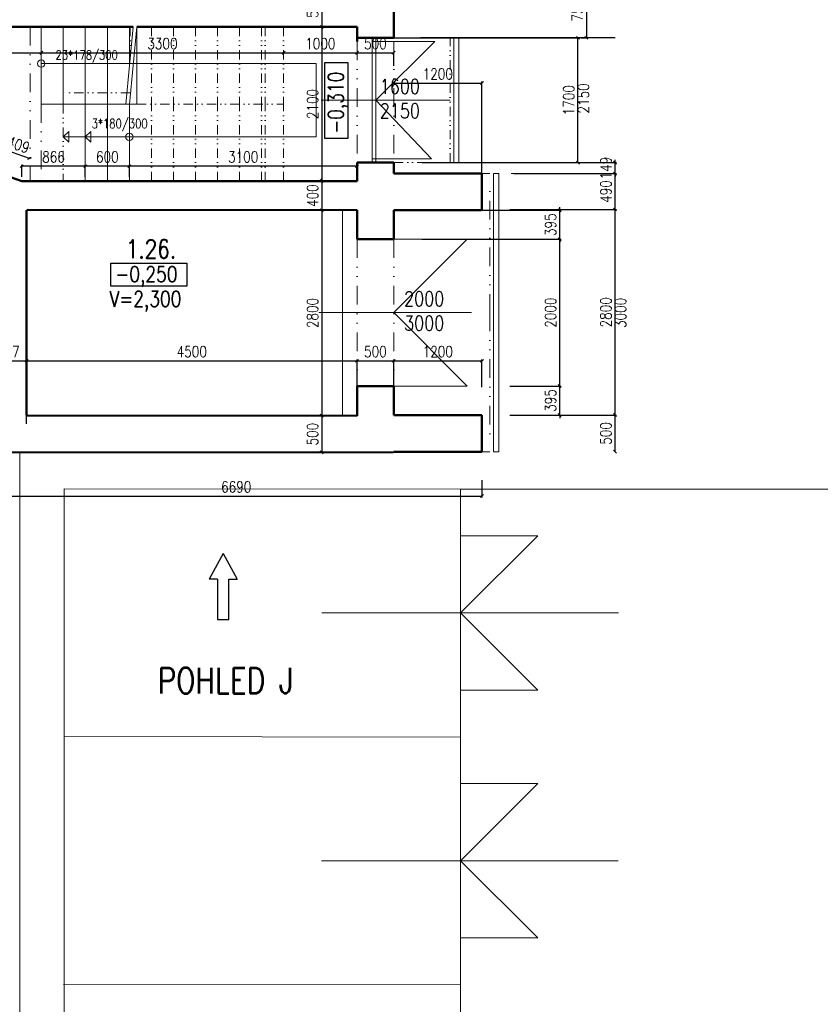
# Model space of a CAD drawing. Header units: millimetres. Extents: x -238874 to 551972, y -298952 to 658415.
# Tile 75 of 256: x 24375 to 35276, y 26393 to 39806. Entities that reach past the tile are written whole.
import ezdxf
from ezdxf.enums import TextEntityAlignment as Align

# ---------------------------------------------------------------- set-up
doc = ezdxf.new("R2010")
doc.units = ezdxf.units.MM
doc.header["$LTSCALE"] = 20
doc.linetypes.add('DIVIDE', pattern=[31.75, 12.7, -6.35, 0, -6.35, 0, -6.35])
doc.linetypes.add('DIVIDE2', pattern=[15.875, 6.35, -3.175, 0, -3.175, 0, -3.175])
for name, color, linetype, lineweight in [('_00_HEDVIKA_pohledy', 1, 'Continuous', 25), ('NOSNÉ', 8, 'Continuous', 50), ('PRUCHODY', 7, 'Continuous', 18)]:
    doc.layers.add(name, color=color, linetype=linetype, lineweight=lineweight)
doc.layers.add('CKNETISK', color=116, linetype='Continuous', lineweight=18, plot=False)
doc.layers.add('CZ', color=255, linetype='Continuous')
doc.layers.add('KOTY', color=8, linetype='Continuous')
doc.styles.add('SIMPLEX', font='SIMPLEX.shx', dxfattribs={"width": 0.8, "bigfont": 'CAD13.shx'})
doc.styles.get("Standard").update_dxf_attribs({"font": 'simplex.shx', "width": 0.8})
doc.dimstyles.new('CKA', dxfattribs={"dimtxt": 200, "dimasz": 40, "dimexe": 20, "dimexo": 0.2, "dimgap": 50, "dimtad": 1, "dimdec": 0, "dimrnd": 1, "dimzin": 0, "dimdsep": 46, "dimtxsty": 'Standard', "dimblk1": 'OBLIQUE', "dimblk2": 'OBLIQUE', "dimsah": 1, "dimcen": 0.09, "dimclrd": 253, "dimclre": 253, "dimclrt": 253, "dimadec": 0, "dimazin": 0, "dimtfac": 1, "dimtdec": 0, "dimtix": 1, "dimtmove": 2, "dimatfit": 3, "dimfxl": 1, "dimtolj": 1, "dimtzin": 0, "dimarcsym": 0})

# ---------------------------------------------------------------- blocks, each defined once
blk = doc.blocks.new('_OBLIQUE')
at = {"color": 0, "linetype": 'ByBlock'}
blk.add_line((-0.5, -0.5), (0.5, 0.5), dxfattribs=at)
blk = doc.blocks.new('*D74')
at = {"layer": 'DEFPOINTS', "color": 0, "transparency": 16777216}
for p in [(29468, 37210), (31728, 37210), (29468, 36815)]:
    blk.add_point(p, dxfattribs=at)
at = {"layer": 'KOTY', "lineweight": -2, "transparency": 16777216}
for p, q in [((29849, 37210), (31748, 37210)), ((31728, 37210), (31728, 37250)), ((31728, 36815), (31728, 37210)), ((31728, 36815), (31728, 36775))]:
    blk.add_line(p, q, dxfattribs=at)
at = {"layer": 'KOTY', "lineweight": -2, "transparency": 16777216, "xscale": 40, "yscale": 40, "zscale": 40}
for p, rotation in [((31728, 37210), 270), ((31728, 36815), 90)]:
    blk.add_blockref('_OBLIQUE', p, dxfattribs=dict(at, rotation=rotation))
at = {"layer": 'KOTY', "transparency": 16777216, "insert": (31603, 37013), "char_height": 150, "attachment_point": 5, "rotation": 90, "style": 'SIMPLEX'}
blk.add_mtext('\\A1;395', dxfattribs=at)
blk = doc.blocks.new('*D75')
at = {"layer": 'DEFPOINTS', "color": 0, "transparency": 16777216}
for p in [(29468, 36815), (31728, 36815), (30668, 34815)]:
    blk.add_point(p, dxfattribs=at)
at = {"layer": 'KOTY', "lineweight": -2, "transparency": 16777216}
for p, q in [((29849, 36815), (31748, 36815)), ((31728, 34815), (31728, 36815))]:
    blk.add_line(p, q, dxfattribs=at)
at = {"layer": 'KOTY', "lineweight": -2, "transparency": 16777216, "xscale": 40, "yscale": 40, "zscale": 40}
for p, rotation in [((31728, 36815), 90), ((31728, 34815), 270)]:
    blk.add_blockref('_OBLIQUE', p, dxfattribs=dict(at, rotation=rotation))
at = {"layer": 'KOTY', "transparency": 16777216, "insert": (31603, 35815), "char_height": 150, "attachment_point": 5, "rotation": 90, "style": 'SIMPLEX'}
blk.add_mtext('\\A1;2000', dxfattribs=at)
blk = doc.blocks.new('*D76')
at = {"layer": 'DEFPOINTS', "color": 0, "transparency": 16777216}
for p in [(30668, 35159), (29468, 34420), (30668, 34420)]:
    blk.add_point(p, dxfattribs=at)
at = {"layer": 'KOTY', "lineweight": -2, "transparency": 16777216}
for p, q in [((29468, 35159), (30668, 35159)), ((30668, 34801), (30668, 35179))]:
    blk.add_line(p, q, dxfattribs=at)
at = {"layer": 'KOTY', "lineweight": -2, "transparency": 16777216, "xscale": 40, "yscale": 40, "zscale": 40, "rotation": 180}
blk.add_blockref('_OBLIQUE', (29468, 35159), dxfattribs=at)
at = {"layer": 'KOTY', "lineweight": -2, "transparency": 16777216, "xscale": 40, "yscale": 40, "zscale": 40}
blk.add_blockref('_OBLIQUE', (30668, 35159), dxfattribs=at)
at = {"layer": 'KOTY', "transparency": 16777216, "insert": (30068, 35284), "char_height": 150, "attachment_point": 5, "style": 'SIMPLEX'}
blk.add_mtext('\\A1;1200', dxfattribs=at)
blk = doc.blocks.new('*D77')
at = {"layer": 'DEFPOINTS', "color": 0, "transparency": 16777216}
for p in [(23978, 33915), (30668, 33915), (30668, 33317)]:
    blk.add_point(p, dxfattribs=at)
at = {"layer": 'KOTY', "lineweight": -2, "transparency": 16777216}
for p, q in [((30668, 33534), (30668, 33297)), ((23978, 33317), (30668, 33317))]:
    blk.add_line(p, q, dxfattribs=at)
at = {"layer": 'KOTY', "lineweight": -2, "transparency": 16777216, "xscale": 40, "yscale": 40, "zscale": 40, "rotation": 180}
blk.add_blockref('_OBLIQUE', (23978, 33317), dxfattribs=at)
at = {"layer": 'KOTY', "lineweight": -2, "transparency": 16777216, "xscale": 40, "yscale": 40, "zscale": 40}
blk.add_blockref('_OBLIQUE', (30668, 33317), dxfattribs=at)
at = {"layer": 'KOTY', "transparency": 16777216, "insert": (27323, 33442), "char_height": 150, "attachment_point": 5, "style": 'SIMPLEX'}
blk.add_mtext('\\A1;6690', dxfattribs=at)
blk = doc.blocks.new('*D78')
at = {"layer": 'DEFPOINTS', "color": 0, "transparency": 16777216}
for p in [(28962, 39559), (31976, 39559), (28962, 37859)]:
    blk.add_point(p, dxfattribs=at)
at = {"layer": 'KOTY', "lineweight": -2, "transparency": 16777216}
for p, q in [((29343, 39559), (31996, 39559)), ((31976, 37859), (31976, 39559))]:
    blk.add_line(p, q, dxfattribs=at)
at = {"layer": 'KOTY', "lineweight": -2, "transparency": 16777216, "xscale": 40, "yscale": 40, "zscale": 40}
for p, rotation in [((31976, 39559), 90), ((31976, 37859), 270)]:
    blk.add_blockref('_OBLIQUE', p, dxfattribs=dict(at, rotation=rotation))
at = {"layer": 'KOTY', "transparency": 16777216, "insert": (31851, 38709), "char_height": 150, "attachment_point": 5, "rotation": 90, "style": 'SIMPLEX'}
blk.add_mtext('\\A1;1700', dxfattribs=at)
blk = doc.blocks.new('*D79')
at = {"layer": 'DEFPOINTS', "color": 0, "transparency": 16777216}
for p in [(29468, 37859), (32482, 37859), (30723, 37710)]:
    blk.add_point(p, dxfattribs=at)
at = {"layer": 'KOTY', "lineweight": -2, "transparency": 16777216}
for p, q in [((29849, 37859), (32502, 37859)), ((32482, 37859), (32482, 37899)), ((32482, 37710), (32482, 37859)), ((32482, 37710), (32482, 37670))]:
    blk.add_line(p, q, dxfattribs=at)
at = {"layer": 'KOTY', "lineweight": -2, "transparency": 16777216, "xscale": 40, "yscale": 40, "zscale": 40}
for p, rotation in [((32482, 37859), 270), ((32482, 37710), 90)]:
    blk.add_blockref('_OBLIQUE', p, dxfattribs=dict(at, rotation=rotation))
at = {"layer": 'KOTY', "transparency": 16777216, "insert": (32357, 37784), "char_height": 150, "attachment_point": 5, "rotation": 90, "style": 'SIMPLEX'}
blk.add_mtext('\\A1;149', dxfattribs=at)
blk = doc.blocks.new('*D80')
at = {"layer": 'DEFPOINTS', "color": 0, "transparency": 16777216}
for p in [(29468, 39145), (30668, 38942), (30668, 37297)]:
    blk.add_point(p, dxfattribs=at)
at = {"layer": 'KOTY', "lineweight": -2, "transparency": 16777216}
for p, q in [((29468, 38942), (30668, 38942)), ((30668, 37678), (30668, 38962))]:
    blk.add_line(p, q, dxfattribs=at)
at = {"layer": 'KOTY', "lineweight": -2, "transparency": 16777216, "xscale": 40, "yscale": 40, "zscale": 40, "rotation": 180}
blk.add_blockref('_OBLIQUE', (29468, 38942), dxfattribs=at)
at = {"layer": 'KOTY', "lineweight": -2, "transparency": 16777216, "xscale": 40, "yscale": 40, "zscale": 40}
blk.add_blockref('_OBLIQUE', (30668, 38942), dxfattribs=at)
at = {"layer": 'KOTY', "transparency": 16777216, "insert": (30068, 39067), "char_height": 150, "attachment_point": 5, "style": 'SIMPLEX'}
blk.add_mtext('\\A1;1200', dxfattribs=at)
blk = doc.blocks.new('*D88')
at = {"layer": 'DEFPOINTS', "color": 0, "transparency": 16777216}
for p in [(27068, 40940), (27068, 40310), (17438, 39746)]:
    blk.add_point(p, dxfattribs=at)
at = {"layer": 'KOTY', "lineweight": -2, "transparency": 16777216}
for p, q in [((17438, 40940), (27068, 40940)), ((27068, 40691), (27068, 40960))]:
    blk.add_line(p, q, dxfattribs=at)
at = {"layer": 'KOTY', "lineweight": -2, "transparency": 16777216, "xscale": 40, "yscale": 40, "zscale": 40, "rotation": 180}
blk.add_blockref('_OBLIQUE', (17438, 40940), dxfattribs=at)
at = {"layer": 'KOTY', "lineweight": -2, "transparency": 16777216, "xscale": 40, "yscale": 40, "zscale": 40}
blk.add_blockref('_OBLIQUE', (27068, 40940), dxfattribs=at)
at = {"layer": 'KOTY', "transparency": 16777216, "insert": (22253, 41065), "char_height": 150, "attachment_point": 5, "style": 'SIMPLEX'}
blk.add_mtext('\\A1;9630', dxfattribs=at)
blk = doc.blocks.new('*D93')
at = {"layer": 'DEFPOINTS', "color": 0, "transparency": 16777216}
for p in [(24402, 37811), (24402, 37286), (25268, 37286)]:
    blk.add_point(p, dxfattribs=at)
at = {"layer": 'KOTY', "lineweight": -2, "transparency": 16777216}
for p, q in [((24402, 37667), (24402, 37831)), ((25268, 37811), (24402, 37811))]:
    blk.add_line(p, q, dxfattribs=at)
at = {"layer": 'KOTY', "lineweight": -2, "transparency": 16777216, "xscale": 40, "yscale": 40, "zscale": 40, "rotation": 180}
blk.add_blockref('_OBLIQUE', (24402, 37811), dxfattribs=at)
at = {"layer": 'KOTY', "lineweight": -2, "transparency": 16777216, "xscale": 40, "yscale": 40, "zscale": 40}
blk.add_blockref('_OBLIQUE', (25268, 37811), dxfattribs=at)
at = {"layer": 'KOTY', "transparency": 16777216, "insert": (24835, 37936), "char_height": 150, "attachment_point": 5, "style": 'SIMPLEX'}
blk.add_mtext('\\A1;866', dxfattribs=at)
blk = doc.blocks.new('*D94')
at = {"layer": 'DEFPOINTS', "color": 0, "transparency": 16777216}
for p in [(25268, 37811), (25268, 37286), (25868, 37286)]:
    blk.add_point(p, dxfattribs=at)
at = {"layer": 'KOTY', "lineweight": -2, "transparency": 16777216}
for p, q in [((25268, 37667), (25268, 37831)), ((25868, 37811), (25268, 37811))]:
    blk.add_line(p, q, dxfattribs=at)
at = {"layer": 'KOTY', "lineweight": -2, "transparency": 16777216, "xscale": 40, "yscale": 40, "zscale": 40, "rotation": 180}
blk.add_blockref('_OBLIQUE', (25268, 37811), dxfattribs=at)
at = {"layer": 'KOTY', "lineweight": -2, "transparency": 16777216, "xscale": 40, "yscale": 40, "zscale": 40}
blk.add_blockref('_OBLIQUE', (25868, 37811), dxfattribs=at)
at = {"layer": 'KOTY', "transparency": 16777216, "insert": (25568, 37936), "char_height": 150, "attachment_point": 5, "style": 'SIMPLEX'}
blk.add_mtext('\\A1;600', dxfattribs=at)
blk = doc.blocks.new('*D95')
at = {"layer": 'DEFPOINTS', "color": 0, "transparency": 16777216}
for p in [(25868, 37811), (25868, 37286), (28968, 37286)]:
    blk.add_point(p, dxfattribs=at)
at = {"layer": 'KOTY', "lineweight": -2, "transparency": 16777216}
for p, q in [((25868, 37667), (25868, 37831)), ((28968, 37811), (25868, 37811))]:
    blk.add_line(p, q, dxfattribs=at)
at = {"layer": 'KOTY', "lineweight": -2, "transparency": 16777216, "xscale": 40, "yscale": 40, "zscale": 40, "rotation": 180}
blk.add_blockref('_OBLIQUE', (25868, 37811), dxfattribs=at)
at = {"layer": 'KOTY', "lineweight": -2, "transparency": 16777216, "xscale": 40, "yscale": 40, "zscale": 40}
blk.add_blockref('_OBLIQUE', (28968, 37811), dxfattribs=at)
at = {"layer": 'KOTY', "transparency": 16777216, "insert": (27418, 37936), "char_height": 150, "attachment_point": 5, "style": 'SIMPLEX'}
blk.add_mtext('\\A1;3100', dxfattribs=at)
blk = doc.blocks.new('*D96')
at = {"layer": 'DEFPOINTS', "color": 0, "transparency": 16777216}
for p in [(28968, 39707), (28487, 37607), (28968, 37607)]:
    blk.add_point(p, dxfattribs=at)
at = {"layer": 'KOTY', "lineweight": -2, "transparency": 16777216}
for p, q in [((28487, 39707), (28487, 37607)), ((28587, 37607), (28467, 37607))]:
    blk.add_line(p, q, dxfattribs=at)
at = {"layer": 'KOTY', "lineweight": -2, "transparency": 16777216, "xscale": 40, "yscale": 40, "zscale": 40}
for p, rotation in [((28487, 39707), 90), ((28487, 37607), 270)]:
    blk.add_blockref('_OBLIQUE', p, dxfattribs=dict(at, rotation=rotation))
at = {"layer": 'KOTY', "transparency": 16777216, "insert": (28362, 38657), "char_height": 150, "attachment_point": 5, "rotation": 90, "style": 'SIMPLEX'}
blk.add_mtext('\\A1;2100', dxfattribs=at)
blk = doc.blocks.new('*D98')
at = {"layer": 'DEFPOINTS', "color": 0, "transparency": 16777216}
for p in [(24123, 38051), (24015, 37741), (24402, 37607)]:
    blk.add_point(p, dxfattribs=at)
at = {"layer": 'KOTY', "lineweight": -2, "transparency": 16777216}
for p, q in [((24140, 38101), (24129, 38070)), ((24509, 37917), (24123, 38051))]:
    blk.add_line(p, q, dxfattribs=at)
at = {"layer": 'KOTY', "lineweight": -2, "transparency": 16777216, "xscale": 40, "yscale": 40, "zscale": 40}
for p, rotation in [((24123, 38051), 160.8707551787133), ((24509, 37917), 340.8707551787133)]:
    blk.add_blockref('_OBLIQUE', p, dxfattribs=dict(at, rotation=rotation))
at = {"layer": 'KOTY', "transparency": 16777216, "insert": (24357, 38102), "char_height": 150, "attachment_point": 5, "rotation": 340.8708, "style": 'SIMPLEX'}
blk.add_mtext('\\A1;409', dxfattribs=at)
blk = doc.blocks.new('*D99')
at = {"layer": 'DEFPOINTS', "color": 0, "transparency": 16777216}
for p in [(28968, 35159), (28968, 34410), (24468, 33918)]:
    blk.add_point(p, dxfattribs=at)
at = {"layer": 'KOTY', "lineweight": -2, "transparency": 16777216}
for p, q in [((24468, 35159), (28968, 35159)), ((28968, 34791), (28968, 35179))]:
    blk.add_line(p, q, dxfattribs=at)
at = {"layer": 'KOTY', "lineweight": -2, "transparency": 16777216, "xscale": 40, "yscale": 40, "zscale": 40, "rotation": 180}
blk.add_blockref('_OBLIQUE', (24468, 35159), dxfattribs=at)
at = {"layer": 'KOTY', "lineweight": -2, "transparency": 16777216, "xscale": 40, "yscale": 40, "zscale": 40}
blk.add_blockref('_OBLIQUE', (28968, 35159), dxfattribs=at)
at = {"layer": 'KOTY', "transparency": 16777216, "insert": (26718, 35284), "char_height": 150, "attachment_point": 5, "style": 'SIMPLEX'}
blk.add_mtext('\\A1;4500', dxfattribs=at)
blk = doc.blocks.new('*D100')
at = {"layer": 'DEFPOINTS', "color": 0, "transparency": 16777216}
for p in [(24468, 35159), (23971, 33918), (24468, 33918)]:
    blk.add_point(p, dxfattribs=at)
at = {"layer": 'KOTY', "lineweight": -2, "transparency": 16777216}
for p, q in [((23971, 35159), (24468, 35159)), ((24468, 34299), (24468, 35179))]:
    blk.add_line(p, q, dxfattribs=at)
at = {"layer": 'KOTY', "lineweight": -2, "transparency": 16777216, "xscale": 40, "yscale": 40, "zscale": 40, "rotation": 180}
blk.add_blockref('_OBLIQUE', (23971, 35159), dxfattribs=at)
at = {"layer": 'KOTY', "lineweight": -2, "transparency": 16777216, "xscale": 40, "yscale": 40, "zscale": 40}
blk.add_blockref('_OBLIQUE', (24468, 35159), dxfattribs=at)
at = {"layer": 'KOTY', "transparency": 16777216, "insert": (24219, 35284), "char_height": 150, "attachment_point": 5, "style": 'SIMPLEX'}
blk.add_mtext('\\A1;497', dxfattribs=at)
blk = doc.blocks.new('*D101')
at = {"layer": 'DEFPOINTS', "color": 0, "transparency": 16777216}
for p in [(28968, 34410), (28481, 33911), (28487, 33911)]:
    blk.add_point(p, dxfattribs=at)
at = {"layer": 'KOTY', "lineweight": -2, "transparency": 16777216}
for p, q in [((28487, 34410), (28487, 33911)), ((28862, 33911), (28507, 33911))]:
    blk.add_line(p, q, dxfattribs=at)
at = {"layer": 'KOTY', "lineweight": -2, "transparency": 16777216, "xscale": 40, "yscale": 40, "zscale": 40}
for p, rotation in [((28487, 34410), 90), ((28487, 33911), 270)]:
    blk.add_blockref('_OBLIQUE', p, dxfattribs=dict(at, rotation=rotation))
at = {"layer": 'KOTY', "transparency": 16777216, "insert": (28362, 34160), "char_height": 150, "attachment_point": 5, "rotation": 90, "style": 'SIMPLEX'}
blk.add_mtext('\\A1;500', dxfattribs=at)
blk = doc.blocks.new('*D102')
at = {"layer": 'DEFPOINTS', "color": 0, "transparency": 16777216}
for p in [(28968, 37210), (28487, 34410), (28968, 34410)]:
    blk.add_point(p, dxfattribs=at)
at = {"layer": 'KOTY', "lineweight": -2, "transparency": 16777216}
for p, q in [((28487, 37210), (28487, 34410)), ((28587, 34410), (28467, 34410))]:
    blk.add_line(p, q, dxfattribs=at)
at = {"layer": 'KOTY', "lineweight": -2, "transparency": 16777216, "xscale": 40, "yscale": 40, "zscale": 40}
for p, rotation in [((28487, 37210), 90), ((28487, 34410), 270)]:
    blk.add_blockref('_OBLIQUE', p, dxfattribs=dict(at, rotation=rotation))
at = {"layer": 'KOTY', "transparency": 16777216, "insert": (28362, 35810), "char_height": 150, "attachment_point": 5, "rotation": 90, "style": 'SIMPLEX'}
blk.add_mtext('\\A1;2800', dxfattribs=at)
blk = doc.blocks.new('*D103')
at = {"layer": 'DEFPOINTS', "color": 0, "transparency": 16777216}
for p in [(28968, 37607), (28487, 37210), (28968, 37210)]:
    blk.add_point(p, dxfattribs=at)
at = {"layer": 'KOTY', "lineweight": -2, "transparency": 16777216}
for p, q in [((28487, 37607), (28487, 37647)), ((28487, 37607), (28487, 37210)), ((28587, 37210), (28467, 37210)), ((28487, 37210), (28487, 37170))]:
    blk.add_line(p, q, dxfattribs=at)
at = {"layer": 'KOTY', "lineweight": -2, "transparency": 16777216, "xscale": 40, "yscale": 40, "zscale": 40}
for p, rotation in [((28487, 37607), 270), ((28487, 37210), 90)]:
    blk.add_blockref('_OBLIQUE', p, dxfattribs=dict(at, rotation=rotation))
at = {"layer": 'KOTY', "transparency": 16777216, "insert": (28362, 37409), "char_height": 150, "attachment_point": 5, "rotation": 90, "style": 'SIMPLEX'}
blk.add_mtext('\\A1;400', dxfattribs=at)
blk = doc.blocks.new('*D104')
at = {"layer": 'DEFPOINTS', "color": 0, "transparency": 16777216}
for p in [(29468, 35159), (28968, 34410), (29468, 34420)]:
    blk.add_point(p, dxfattribs=at)
at = {"layer": 'KOTY', "lineweight": -2, "transparency": 16777216}
for p, q in [((28968, 35159), (29468, 35159)), ((29468, 34801), (29468, 35179))]:
    blk.add_line(p, q, dxfattribs=at)
at = {"layer": 'KOTY', "lineweight": -2, "transparency": 16777216, "xscale": 40, "yscale": 40, "zscale": 40, "rotation": 180}
blk.add_blockref('_OBLIQUE', (28968, 35159), dxfattribs=at)
at = {"layer": 'KOTY', "lineweight": -2, "transparency": 16777216, "xscale": 40, "yscale": 40, "zscale": 40}
blk.add_blockref('_OBLIQUE', (29468, 35159), dxfattribs=at)
at = {"layer": 'KOTY', "transparency": 16777216, "insert": (29218, 35284), "char_height": 150, "attachment_point": 5, "style": 'SIMPLEX'}
blk.add_mtext('\\A1;500', dxfattribs=at)
blk = doc.blocks.new('*D105')
at = {"layer": 'DEFPOINTS', "color": 0, "transparency": 16777216}
for p in [(24668, 39707), (27968, 39707), (27968, 39355)]:
    blk.add_point(p, dxfattribs=at)
at = {"layer": 'KOTY', "lineweight": -2, "transparency": 16777216}
for p, q in [((24668, 39355), (27968, 39355)), ((27968, 39326), (27968, 39335))]:
    blk.add_line(p, q, dxfattribs=at)
at = {"layer": 'KOTY', "lineweight": -2, "transparency": 16777216, "xscale": 40, "yscale": 40, "zscale": 40, "rotation": 180}
blk.add_blockref('_OBLIQUE', (24668, 39355), dxfattribs=at)
at = {"layer": 'KOTY', "lineweight": -2, "transparency": 16777216, "xscale": 40, "yscale": 40, "zscale": 40}
blk.add_blockref('_OBLIQUE', (27968, 39355), dxfattribs=at)
at = {"layer": 'KOTY', "transparency": 16777216, "insert": (26318, 39480), "char_height": 150, "attachment_point": 5, "style": 'SIMPLEX'}
blk.add_mtext('\\A1;3300', dxfattribs=at)
blk = doc.blocks.new('*D111')
at = {"layer": 'DEFPOINTS', "color": 0, "transparency": 16777216}
for p in [(22428, 39707), (24668, 39707), (24668, 39355)]:
    blk.add_point(p, dxfattribs=at)
at = {"layer": 'KOTY', "lineweight": -2, "transparency": 16777216}
for p, q in [((22428, 39355), (24668, 39355)), ((24668, 39326), (24668, 39335))]:
    blk.add_line(p, q, dxfattribs=at)
at = {"layer": 'KOTY', "lineweight": -2, "transparency": 16777216, "xscale": 40, "yscale": 40, "zscale": 40, "rotation": 180}
blk.add_blockref('_OBLIQUE', (22428, 39355), dxfattribs=at)
at = {"layer": 'KOTY', "lineweight": -2, "transparency": 16777216, "xscale": 40, "yscale": 40, "zscale": 40}
blk.add_blockref('_OBLIQUE', (24668, 39355), dxfattribs=at)
at = {"layer": 'KOTY', "transparency": 16777216, "insert": (23548, 39480), "char_height": 150, "attachment_point": 5, "style": 'SIMPLEX'}
blk.add_mtext('\\A1;2240', dxfattribs=at)
blk = doc.blocks.new('*D115')
at = {"layer": 'DEFPOINTS', "color": 0, "transparency": 16777216}
for p in [(28968, 40260), (28487, 39707), (28968, 39707)]:
    blk.add_point(p, dxfattribs=at)
at = {"layer": 'KOTY', "lineweight": -2, "transparency": 16777216}
for p, q in [((28487, 40260), (28487, 39707)), ((28587, 39707), (28467, 39707))]:
    blk.add_line(p, q, dxfattribs=at)
at = {"layer": 'KOTY', "lineweight": -2, "transparency": 16777216, "xscale": 40, "yscale": 40, "zscale": 40}
for p, rotation in [((28487, 40260), 90), ((28487, 39707), 270)]:
    blk.add_blockref('_OBLIQUE', p, dxfattribs=dict(at, rotation=rotation))
at = {"layer": 'KOTY', "transparency": 16777216, "insert": (28362, 39984), "char_height": 150, "attachment_point": 5, "rotation": 90, "style": 'SIMPLEX'}
blk.add_mtext('\\A1;553', dxfattribs=at)
blk = doc.blocks.new('*D116')
at = {"layer": 'DEFPOINTS', "color": 0, "transparency": 16777216}
for p in [(28968, 39707), (29468, 39559), (29468, 39355)]:
    blk.add_point(p, dxfattribs=at)
at = {"layer": 'KOTY', "lineweight": -2, "transparency": 16777216}
for p, q in [((28968, 39355), (29468, 39355)), ((29468, 39178), (29468, 39335))]:
    blk.add_line(p, q, dxfattribs=at)
at = {"layer": 'KOTY', "lineweight": -2, "transparency": 16777216, "xscale": 40, "yscale": 40, "zscale": 40, "rotation": 180}
blk.add_blockref('_OBLIQUE', (28968, 39355), dxfattribs=at)
at = {"layer": 'KOTY', "lineweight": -2, "transparency": 16777216, "xscale": 40, "yscale": 40, "zscale": 40}
blk.add_blockref('_OBLIQUE', (29468, 39355), dxfattribs=at)
at = {"layer": 'KOTY', "transparency": 16777216, "insert": (29218, 39480), "char_height": 150, "attachment_point": 5, "style": 'SIMPLEX'}
blk.add_mtext('\\A1;500', dxfattribs=at)
blk = doc.blocks.new('*D117')
at = {"layer": 'DEFPOINTS', "color": 0, "transparency": 16777216}
for p in [(27968, 39707), (28968, 39707), (28968, 39355)]:
    blk.add_point(p, dxfattribs=at)
at = {"layer": 'KOTY', "lineweight": -2, "transparency": 16777216}
for p, q in [((27968, 39355), (28968, 39355)), ((28968, 39326), (28968, 39335))]:
    blk.add_line(p, q, dxfattribs=at)
at = {"layer": 'KOTY', "lineweight": -2, "transparency": 16777216, "xscale": 40, "yscale": 40, "zscale": 40, "rotation": 180}
blk.add_blockref('_OBLIQUE', (27968, 39355), dxfattribs=at)
at = {"layer": 'KOTY', "lineweight": -2, "transparency": 16777216, "xscale": 40, "yscale": 40, "zscale": 40}
blk.add_blockref('_OBLIQUE', (28968, 39355), dxfattribs=at)
at = {"layer": 'KOTY', "transparency": 16777216, "insert": (28468, 39480), "char_height": 150, "attachment_point": 5, "style": 'SIMPLEX'}
blk.add_mtext('\\A1;1000', dxfattribs=at)
blk = doc.blocks.new('*D224')
at = {"layer": 'DEFPOINTS', "color": 0, "transparency": 16777216}
for p in [(30668, 34815), (31728, 34815), (30668, 34420)]:
    blk.add_point(p, dxfattribs=at)
at = {"layer": 'KOTY', "lineweight": -2, "transparency": 16777216}
for p, q in [((31049, 34815), (31748, 34815)), ((31728, 34815), (31728, 34855)), ((31728, 34420), (31728, 34815)), ((31728, 34420), (31728, 34380))]:
    blk.add_line(p, q, dxfattribs=at)
at = {"layer": 'KOTY', "lineweight": -2, "transparency": 16777216, "xscale": 40, "yscale": 40, "zscale": 40}
for p, rotation in [((31728, 34815), 270), ((31728, 34420), 90)]:
    blk.add_blockref('_OBLIQUE', p, dxfattribs=dict(at, rotation=rotation))
at = {"layer": 'KOTY', "transparency": 16777216, "insert": (31603, 34618), "char_height": 150, "attachment_point": 5, "rotation": 90, "style": 'SIMPLEX'}
blk.add_mtext('\\A1;395', dxfattribs=at)
blk = doc.blocks.new('*D225')
at = {"layer": 'DEFPOINTS', "color": 0, "transparency": 16777216}
for p in [(30723, 37710), (32482, 37710), (30668, 37220)]:
    blk.add_point(p, dxfattribs=at)
at = {"layer": 'KOTY', "lineweight": -2, "transparency": 16777216}
for p, q in [((31104, 37710), (32502, 37710)), ((32482, 37220), (32482, 37710))]:
    blk.add_line(p, q, dxfattribs=at)
at = {"layer": 'KOTY', "lineweight": -2, "transparency": 16777216, "xscale": 40, "yscale": 40, "zscale": 40}
for p, rotation in [((32482, 37710), 90), ((32482, 37220), 270)]:
    blk.add_blockref('_OBLIQUE', p, dxfattribs=dict(at, rotation=rotation))
at = {"layer": 'KOTY', "transparency": 16777216, "insert": (32357, 37465), "char_height": 150, "attachment_point": 5, "rotation": 90, "style": 'SIMPLEX'}
blk.add_mtext('\\A1;490', dxfattribs=at)
blk = doc.blocks.new('*D226')
at = {"layer": 'DEFPOINTS', "color": 0, "transparency": 16777216}
for p in [(30668, 37220), (32482, 37220), (30668, 34420)]:
    blk.add_point(p, dxfattribs=at)
at = {"layer": 'KOTY', "lineweight": -2, "transparency": 16777216}
for p, q in [((31049, 37220), (32502, 37220)), ((32482, 34420), (32482, 37220))]:
    blk.add_line(p, q, dxfattribs=at)
at = {"layer": 'KOTY', "lineweight": -2, "transparency": 16777216, "xscale": 40, "yscale": 40, "zscale": 40}
for p, rotation in [((32482, 37220), 90), ((32482, 34420), 270)]:
    blk.add_blockref('_OBLIQUE', p, dxfattribs=dict(at, rotation=rotation))
at = {"layer": 'KOTY', "transparency": 16777216, "insert": (32357, 35820), "char_height": 150, "attachment_point": 5, "rotation": 90, "style": 'SIMPLEX'}
blk.add_mtext('\\A1;2800', dxfattribs=at)
blk = doc.blocks.new('*D227')
at = {"layer": 'DEFPOINTS', "color": 0, "transparency": 16777216}
for p in [(30668, 34420), (32482, 34420), (30668, 33920)]:
    blk.add_point(p, dxfattribs=at)
at = {"layer": 'KOTY', "lineweight": -2, "transparency": 16777216}
for p, q in [((31049, 34420), (32502, 34420)), ((32482, 33920), (32482, 34420))]:
    blk.add_line(p, q, dxfattribs=at)
at = {"layer": 'KOTY', "lineweight": -2, "transparency": 16777216, "xscale": 40, "yscale": 40, "zscale": 40}
for p, rotation in [((32482, 34420), 90), ((32482, 33920), 270)]:
    blk.add_blockref('_OBLIQUE', p, dxfattribs=dict(at, rotation=rotation))
at = {"layer": 'KOTY', "transparency": 16777216, "insert": (32357, 34170), "char_height": 150, "attachment_point": 5, "rotation": 90, "style": 'SIMPLEX'}
blk.add_mtext('\\A1;500', dxfattribs=at)
blk = doc.blocks.new('*D228')
at = {"layer": 'DEFPOINTS', "color": 0, "transparency": 16777216}
for p in [(31638, 40310), (31638, 39559), (32092, 39559)]:
    blk.add_point(p, dxfattribs=at)
at = {"layer": 'KOTY', "lineweight": -2, "transparency": 16777216}
for p, q in [((32092, 40310), (32092, 39559)), ((32019, 39559), (32112, 39559))]:
    blk.add_line(p, q, dxfattribs=at)
at = {"layer": 'KOTY', "lineweight": -2, "transparency": 16777216, "xscale": 40, "yscale": 40, "zscale": 40}
for p, rotation in [((32092, 40310), 90), ((32092, 39559), 270)]:
    blk.add_blockref('_OBLIQUE', p, dxfattribs=dict(at, rotation=rotation))
at = {"layer": 'KOTY', "transparency": 16777216, "insert": (31967, 39934), "char_height": 150, "attachment_point": 5, "rotation": 90, "style": 'SIMPLEX'}
blk.add_mtext('\\A1;751', dxfattribs=at)
blk = doc.blocks.new('*U3468')
at = {"color": 0, "linetype": 'ByBlock', "lineweight": -2}
for p, q in [((48.4, 38.7), (48.4, 94.6)), ((224.7, 0), (48.4, 94.6)), ((224.7, 0), (48.4, -94.6)), ((48.4, -38.7), (48.4, -94.6))]:
    blk.add_line(p, q, dxfattribs=at)
blk.add_lwpolyline([(48.4, -38.7), (-224.7, -38.7), (-224.7, 38.7), (48.4, 38.7)], dxfattribs=at)
at = {"color": 0, "linetype": 'Continuous', "lineweight": -2, "flags": 8}
blk.add_attdef('SPÁD', text='', height=100, dxfattribs=at).set_placement((0, 40), align=Align.CENTER)

msp = doc.modelspace()

# ---------------------------------------------------------------- linework, layer by layer
at = {"layer": 'CKNETISK'}
msp.add_line((30377.962, 33409.208), (183272.67, 33409.208), dxfattribs=at)
at = {"layer": 'CZ', "color": 7}
for points in [[(28531.638, 38189.63), (28531.638, 39223.113), (28844.109, 39223.113), (28844.109, 38189.63)], [(25615.272, 36487.227), (26648.755, 36487.227), (26648.755, 36174.756), (25615.272, 36174.756)]]:
    msp.add_lwpolyline(points, close=True, dxfattribs=at)
at = {"layer": 'KOTY'}
msp.add_line((32482.481, 39558.583), (29833.661, 39558.583), dxfattribs=at)
at = {"layer": 'NOSNÉ'}
for p, q in [((29467.962, 39558.583), (29467.962, 40310.047)), ((22427.962, 39707.118), (25917.712, 39707.118)), ((25967.962, 39707.118), (28967.962, 39707.118)), ((28967.962, 39508.583), (28967.962, 39707.118)), ((28967.962, 39558.583), (29467.962, 39558.583)), ((28967.962, 37858.583), (29467.962, 37858.583)), ((28967.962, 37607.118), (28967.962, 37858.583)), ((29467.962, 37710.047), (29467.962, 37858.583)), ((24015.195, 37741.15), (24401.618, 37607.118)), ((29467.962, 37710.047), (30657.962, 37710.047)), ((30667.962, 37220.047), (30667.962, 37700.047)), ((24401.618, 37607.118), (28967.962, 37607.118)), ((24467.962, 34420.047), (24467.962, 37210.047)), ((24467.962, 34420.047), (24467.962, 37210.047)), ((24467.962, 34425.047), (24467.962, 37205.047)), ((28967.962, 37210.047), (24477.962, 37215.047)), ((28967.962, 36815.047), (28967.962, 37210.047)), ((29467.962, 37210.047), (30657.962, 37210.047)), ((29467.962, 36815.047), (29467.962, 37210.047)), ((28967.962, 36815.047), (29467.962, 36815.047)), ((28967.962, 34815.047), (29467.962, 34815.047)), ((28967.962, 34410.036), (28967.962, 34815.047)), ((29467.962, 34420.047), (29467.962, 34815.047)), ((28967.962, 34410.036), (24477.962, 34415.047)), ((30667.962, 34420.047), (29467.962, 34420.047)), ((30667.962, 33920.047), (30667.962, 34420.047)), ((29457.962, 33910.047), (23977.962, 33915.047)), ((29467.962, 33920.047), (30667.962, 33920.047))]:
    msp.add_line(p, q, dxfattribs=at)
msp.add_arc((24477.962, 34425.047), 10, 180, 270, dxfattribs=at)
at = {"layer": 'PRUCHODY', "linetype": 'DIVIDE'}
for p, q in [((24517.962, 39707.118), (24517.962, 37607.118)), ((28967.962, 39508.583), (28967.962, 37858.583)), ((29467.962, 39508.583), (29467.962, 37858.583)), ((24667.962, 38657.118), (24667.962, 37607.118)), ((30777.962, 35815.047), (30777.962, 37710.047)), ((28967.962, 36815.047), (28967.962, 34815.047)), ((29467.962, 36815.047), (29467.962, 34815.047)), ((30777.962, 35815.047), (30777.962, 33920.047))]:
    msp.add_line(p, q, dxfattribs=at)
at = {"layer": 'PRUCHODY', "linetype": 'Continuous'}
for p, q in [((24667.962, 39707.118), (24667.962, 38657.118)), ((24967.962, 39707.118), (24967.962, 38657.118)), ((25267.962, 39707.118), (25267.962, 38657.118)), ((25567.962, 39707.118), (25567.962, 38657.118)), ((25867.962, 39707.118), (25867.962, 39210.347)), ((25967.962, 39707.116), (25967.962, 38657.118)), ((30285.989, 37858.583), (30285.989, 39559.303)), ((30355.989, 37858.583), (30355.989, 39559.303)), ((25567.962, 38657.118), (25567.962, 37607.118)), ((25867.962, 38657.118), (25867.962, 37607.118)), ((25867.962, 38657.118), (25867.962, 37710.047)), ((30827.962, 35815.047), (30827.962, 37710.767)), ((30897.962, 35815.047), (30897.962, 37710.767)), ((30827.962, 35815.047), (30827.962, 33919.327)), ((30897.962, 35815.047), (30897.962, 33919.327))]:
    msp.add_line(p, q, dxfattribs=at)
at = {"layer": 'PRUCHODY'}
for p, q in [((25817.712, 38657.118), (25917.712, 39707.118)), ((25867.962, 38657.118), (25967.962, 39707.118)), ((29176.118, 39508.583), (29176.118, 39558.583)), ((29176.118, 37908.583), (29176.118, 39508.583)), ((29176.118, 39508.583), (30026.118, 39508.583)), ((29226.118, 39508.583), (29226.118, 39558.583)), ((29226.118, 37908.583), (29226.118, 39508.583)), ((30026.118, 39508.583), (29226.118, 38708.583)), ((30285.989, 39559.303), (30355.989, 39559.303)), ((28411.251, 39207.849), (24667.962, 39207.849)), ((28411.251, 38209.315), (28411.251, 39207.849)), ((25817.712, 38657.118), (24667.962, 38657.118)), ((25267.962, 38657.118), (25267.962, 37607.118)), ((25867.962, 38657.118), (25817.712, 38657.118)), ((25967.962, 38657.118), (25867.962, 38657.118)), ((28481.138, 38708.583), (30236.916, 38708.583)), ((29226.118, 38708.583), (29981.773, 37908.583)), ((25267.962, 38209.315), (25341.485, 38283.278)), ((25341.485, 38283.278), (25341.485, 38209.315)), ((28411.251, 38209.315), (24967.962, 38209.315)), ((25267.962, 38209.315), (25341.485, 38135.352)), ((25341.485, 38135.352), (25341.485, 38209.315)), ((29176.118, 37908.583), (29176.118, 37858.583)), ((29176.118, 37908.583), (29981.773, 37908.583)), ((29226.118, 37908.583), (29226.118, 37858.583)), ((30285.989, 37858.583), (30355.989, 37858.583)), ((32482.481, 37858.583), (31067.563, 37858.583)), ((30667.962, 37710.047), (30777.962, 37710.047)), ((30827.962, 37710.767), (30897.962, 37710.767)), ((32482.481, 37711.565), (31067.563, 37711.565)), ((28767.962, 37210.27), (28767.962, 34410.259)), ((30467.962, 36815.047), (29467.962, 35815.047)), ((29467.962, 36815.047), (30467.962, 36815.047)), ((28447.817, 35815.047), (30526.097, 35815.047)), ((29467.962, 35815.047), (30467.962, 34815.047)), ((29467.962, 34815.047), (30467.962, 34815.047)), ((24377.962, 33914.682), (24377.962, 13190.047)), ((30667.962, 33920.047), (30777.962, 33920.047)), ((30827.962, 33919.327), (30897.962, 33919.327)), ((30377.962, 33409.208), (24977.962, 33414.135)), ((24977.962, 33414.135), (24977.962, 19914.129)), ((24977.962, 33414.135), (24977.962, 19914.129)), ((30377.962, 33409.208), (30377.962, 19909.202)), ((31427.962, 32774.172), (30377.962, 31724.172)), ((30377.962, 32774.172), (31427.962, 32774.172)), ((28486.948, 31724.172), (32528.858, 31724.172)), ((30377.962, 31724.172), (31427.962, 30674.172)), ((30377.962, 30674.172), (31427.962, 30674.172)), ((30374.883, 30034.209), (24974.883, 30039.136)), ((30377.962, 29399.173), (31427.962, 29399.173)), ((31427.962, 29399.173), (30377.962, 28349.173)), ((30377.962, 29399.173), (31427.962, 29399.173)), ((31427.962, 29399.173), (30377.962, 28349.173)), ((28483.869, 28349.173), (32525.779, 28349.173)), ((30377.962, 28349.173), (31427.962, 27299.173)), ((30377.962, 28349.173), (31427.962, 27299.173)), ((30377.962, 27299.173), (31427.962, 27299.173)), ((30377.962, 27299.173), (31427.962, 27299.173)), ((30371.803, 26659.21), (24971.803, 26664.138))]:
    msp.add_line(p, q, dxfattribs=at)
at = {"layer": 'PRUCHODY', "linetype": 'DIVIDE2'}
for p, q in [((25877.977, 39707.116), (25877.977, 39310.347)), ((26167.962, 39707.118), (26167.962, 38657.118)), ((26467.962, 39707.118), (26467.962, 38657.118)), ((26767.962, 39707.118), (26767.962, 38657.118)), ((27067.962, 39707.118), (27067.962, 38657.118)), ((27367.962, 39707.118), (27367.962, 38657.118)), ((27667.962, 39707.118), (27667.962, 38657.118)), ((27717.962, 39707.118), (27717.962, 38657.118)), ((27967.962, 39707.118), (27967.962, 38657.118)), ((29467.962, 39558.583), (30235.989, 39558.583)), ((30235.989, 37858.583), (30235.989, 39558.583)), ((25877.977, 38808.583), (24967.962, 38808.583)), ((24967.962, 38657.118), (24967.962, 37607.118)), ((25967.962, 38657.118), (27967.962, 38657.118)), ((26167.962, 37607.118), (26167.962, 38657.118)), ((26467.962, 37607.118), (26467.962, 38657.118)), ((26767.962, 37607.118), (26767.962, 38657.118)), ((27067.962, 37607.118), (27067.962, 38657.118)), ((27367.962, 37607.118), (27367.962, 38657.118)), ((27667.962, 37607.118), (27667.962, 38657.118)), ((27717.962, 37607.118), (27717.962, 38657.118)), ((27967.962, 37607.118), (27967.962, 38657.118)), ((24967.962, 38209.315), (25041.485, 38283.278)), ((25041.485, 38283.278), (25041.485, 38209.315)), ((24967.962, 38209.315), (25041.485, 38135.352)), ((25041.485, 38135.352), (25041.485, 38209.315)), ((29467.962, 37858.583), (30235.989, 37858.583))]:
    msp.add_line(p, q, dxfattribs=at)
at = {"layer": 'PRUCHODY'}
for centre in [(24667.962, 39207.849), (25867.962, 38209.315)]:
    msp.add_circle(centre, 50, dxfattribs=at)
for centre, start, end in [((30657.962, 37700.047), 0, 90), ((24477.962, 37205.047), 90, 180), ((30657.962, 37220.047), 270, 0), ((29457.962, 33920.047), 270, 0)]:
    msp.add_arc(centre, 10, start, end, dxfattribs=at)

# ---------------------------------------------------------------- block references
at = {"layer": '_00_HEDVIKA_pohledy', "xscale": -2, "yscale": 2, "zscale": 2, "rotation": 270}
msp.add_blockref('*U3468', (27145.126, 32086.354), dxfattribs=at)

# ---------------------------------------------------------------- texts
at = {"layer": '_00_HEDVIKA_pohledy', "lineweight": 35, "insert": (26252.093, 30628.298), "char_height": 350, "attachment_point": 7}
msp.add_mtext_dynamic_manual_height_columns('POHLED J', width=9267.13323, gutter_width=1250, heights=[0], dxfattribs=at)
at = {"layer": 'CZ', "color": 7, "insert": (28572.842, 38252.518), "char_height": 212.5, "width": 1666.9, "attachment_point": 1, "rotation": 90}
msp.add_mtext('-0,310', dxfattribs=at)
at = {"layer": 'CZ', "color": 7, "attachment_point": 1}
for s, insert, char_height, width in [('1600\\P2150', (29276.867, 38997.767), 200, 921.6), ('1.26.', (25818.915, 36807.716), 250, 971.4), ('-0,250', (25678.161, 36446.024), 212.5, 1666.9), ('V=2,300', (25600.174, 36108.99), 212.5, 3214.5), ('2000\\P3000', (29608.365, 36104.232), 200, 921.6)]:
    msp.add_mtext(s, dxfattribs=dict(at, insert=insert, char_height=char_height, width=width))
at = {"layer": 'KOTY', "char_height": 150, "width": 1535.7, "attachment_point": 1, "rotation": 90}
for s, insert in [('2150', (31976.457, 38527.285)), ('3000', (32482.481, 35605.663))]:
    msp.add_mtext(s, dxfattribs=dict(at, insert=insert))
at = {"layer": 'PRUCHODY', "char_height": 125, "width": 2079.9, "attachment_point": 1}
for s, insert in [('23*178/300', (24862.788, 39387.342)), ('3*180/300', (25354.317, 38453.98))]:
    msp.add_mtext(s, dxfattribs=dict(at, insert=insert))

# ---------------------------------------------------------------- dimensions: what is measured, and where the dimension line sits
at = {"layer": 'KOTY'}
for base, p1, p2, text, picture, middle in [((27067.962, 40940.047), (17437.962, 39746.016), (27067.962, 40310.047), '9630', '*D88', (22252.962, 41065.047)), ((24401.618, 37810.862), (25267.962, 37285.862), (24401.618, 37285.862), '866', '*D93', (24834.79, 37935.862)), ((25267.962, 37810.862), (25867.962, 37285.862), (25267.962, 37285.862), '600', '*D94', (25567.962, 37935.862)), ((25867.962, 37810.862), (28967.962, 37285.862), (25867.962, 37285.862), '3100', '*D95', (27417.962, 37935.862)), ((24467.962, 35159.277), (23970.891, 33917.976), (24467.962, 33917.976), '497', '*D100', (24219.427, 35284.277)), ((28967.962, 35159.277), (24467.962, 33917.976), (28967.962, 34410.036), '4500', '*D99', (26717.962, 35284.277)), ((29467.962, 35159.277), (28967.962, 34410.036), (29467.962, 34420.047), '500', '*D104', (29217.962, 35284.277)), ((30667.962, 35159.277), (29467.962, 34420.047), (30667.962, 34420.047), '1200', '*D76', (30067.962, 35284.277))]:
    dim = msp.add_linear_dim(base=base, p1=p1, p2=p2, text=text, dimstyle='CKA', override={"dimtxt": 150, "dimexo": 380.774374, "dimtxsty": 'SIMPLEX', "dimse1": 1, "dimclrd": 256, "dimclre": 256, "dimclrt": 256}, dxfattribs=at)
    dim.commit()
    dim.dimension.update_dxf_attribs({"geometry": picture, "text_midpoint": middle})
for base, p1, p2, angle, text, picture, middle in [((28487.108, 39707.118), (28967.962, 40260.047), (28967.962, 39707.118), 90, '553', '*D115', (28362.108, 39983.583)), ((32092.379, 39558.583), (31638.056, 40310.047), (31638.056, 39558.583), 270, '751', '*D228', (31967.379, 39934.315)), ((24667.962, 39355.465), (22427.962, 39707.118), (24667.962, 39707.118), 180, '2240', '*D111', (23547.962, 39480.465)), ((27967.962, 39355.465), (24667.962, 39707.118), (27967.962, 39707.118), 180, '3300', '*D105', (26317.962, 39480.465)), ((28967.962, 39355.465), (27967.962, 39707.118), (28967.962, 39707.118), 180, '1000', '*D117', (28467.962, 39480.465)), ((28487.108, 37607.118), (28967.962, 39707.118), (28967.962, 37607.118), 90, '2100', '*D96', (28362.108, 38657.118)), ((29467.962, 39355.465), (28967.962, 39707.118), (29467.962, 39558.583), 180, '500', '*D116', (29217.962, 39480.465)), ((31976.457, 39558.583), (28961.938, 37858.583), (28961.938, 39558.583), 270, '1700', '*D78', (31851.457, 38708.583)), ((30667.962, 38942.247), (29467.962, 39145.365), (30667.962, 37296.829), 180, '1200', '*D80', (30067.962, 39067.247)), ((24122.63, 38050.891), (24401.618, 37607.118), (24015.195, 37741.15), 340.8707552, '409', '*D98', (24356.804, 38101.972)), ((32482.481, 37858.583), (30722.962, 37710.047), (29467.962, 37858.583), 270, '149', '*D79', (32357.481, 37784.315)), ((32482.481, 37710.047), (30667.962, 37220.047), (30722.962, 37710.047), 270, '490', '*D225', (32357.481, 37465.047)), ((28487.108, 37210.047), (28967.962, 37607.118), (28967.962, 37210.047), 90, '400', '*D103', (28362.108, 37408.583)), ((28487.108, 34410.036), (28967.962, 37210.047), (28967.962, 34410.036), 90, '2800', '*D102', (28362.108, 35810.042)), ((31727.731, 37210.047), (29467.962, 36815.047), (29467.962, 37210.047), 270, '395', '*D74', (31602.731, 37012.547)), ((32482.481, 37220.047), (30667.962, 34420.047), (30667.962, 37220.047), 270, '2800', '*D226', (32357.481, 35820.047)), ((31727.731, 36815.047), (30667.962, 34815.047), (29467.962, 36815.047), 270, '2000', '*D75', (31602.731, 35815.047)), ((31727.731, 34815.047), (30667.962, 34420.047), (30667.962, 34815.047), 270, '395', '*D224', (31602.731, 34617.547)), ((28487.108, 33910.938), (28967.962, 34410.036), (28481.315, 33910.938), 90, '500', '*D101', (28362.108, 34160.487)), ((32482.481, 34420.047), (30667.962, 33920.047), (30667.962, 34420.047), 270, '500', '*D227', (32357.481, 34170.047)), ((30667.962, 33317.233), (23977.962, 33915.047), (30667.962, 33915.047), 180, '6690', '*D77', (27322.962, 33442.233))]:
    dim = msp.add_linear_dim(base=base, p1=p1, p2=p2, angle=angle, text=text, dimstyle='CKA', override={"dimtxt": 150, "dimexo": 380.774374, "dimtxsty": 'SIMPLEX', "dimse1": 1, "dimclrd": 256, "dimclre": 256, "dimclrt": 256}, dxfattribs=at)
    dim.commit()
    dim.dimension.update_dxf_attribs({"geometry": picture, "text_midpoint": middle})

doc.saveas('drawing.dxf')
